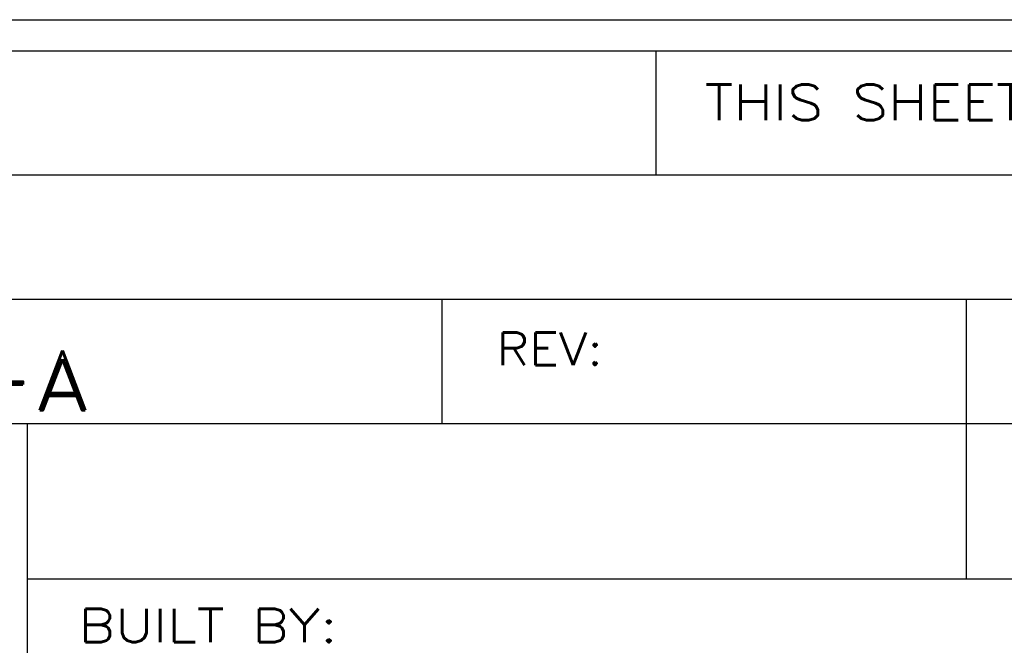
# Model space of a CAD drawing. Header units: inches. Extents: x 3 to 351, y 4 to 271.
# Tile 52 of 256: x 92.3 to 93.89, y 55.76 to 56.77. Entities that reach past the tile are written whole.
import ezdxf
from ezdxf.enums import TextEntityAlignment as Align

# ---------------------------------------------------------------- set-up
doc = ezdxf.new("R2010")
doc.units = ezdxf.units.IN
doc.header["$LTSCALE"] = 0.5
doc.header["$MEASUREMENT"] = 0
doc.layers.add('PLOTVIEW1', color=7, linetype='Continuous')
doc.layers.add('STR_1', color=7, linetype='Continuous')
doc.styles.add('VERO3-RomanS', font='romans__.ttf')
doc.styles.add('VERO5-RomanD', font='romand__.ttf')

msp = doc.modelspace()

# ---------------------------------------------------------------- linework, layer by layer
at = {"layer": 'PLOTVIEW1', "color": 252, "linetype": 'Continuous'}
for p, q in [((93.3297, 56.5192, 0.0197), (93.3297, 56.7192, 0.0197)), ((90.1468, 56.5192, 0.0197), (96.8567, 56.5192, 0.0197)), ((90.1468, 56.3192, 0.0197), (96.8567, 56.3192, 0.0197)), ((92.9848, 56.1192, 0.0197), (92.9848, 56.3192, 0.0197)), ((93.8297, 55.8692, 0.0197), (93.8297, 56.3192, 0.0197)), ((90.1468, 56.1192, 0.0197), (96.8567, 56.1192, 0.0197)), ((92.3167, 55.0925, 0.0197), (92.3167, 56.1192, 0.0197)), ((93.8297, 55.8692, 0.0197), (93.8297, 56.1192, 0.0197)), ((92.3167, 55.8692, 0.0197), (96.8567, 55.8692, 0.0197))]:
    msp.add_line(p, q, dxfattribs=at)
at = {"layer": 'STR_1', "color": 4, "linetype": 'Continuous'}
for p, q in [((90.2518, 56.7692), (96.7517, 56.7692)), ((90.2518, 56.7192), (96.7517, 56.7192))]:
    msp.add_line(p, q, dxfattribs=at)

# ---------------------------------------------------------------- texts
at = {"layer": 'PLOTVIEW1', "color": 7, "linetype": 'Continuous'}
for s, height, style, width, p, p2 in [('THIS SHEET CONTAINS:', 0.057462, 'VERO3-RomanS', 0.999501, (93.4077, 56.6075, 0.0197), (94.4305, 56.6075, 0.0197)), ('REV:', 0.05215, 'VERO3-RomanS', 0.999591, (93.0723, 56.2133, 0.0197), (93.2438, 56.2133, 0.0197)), ('4180-713-1601-A', 0.096051, 'VERO5-RomanD', 1.000513, (90.9829, 56.1406, 0.0197), (92.4188, 56.1406, 0.0197)), ('BUILT BY:', 0.05365, 'VERO3-RomanS', 0.999699, (92.3991, 55.7671, 0.0197), (92.8163, 55.7671, 0.0197))]:
    msp.add_text(s, height=height, dxfattribs=dict(at, style=style, width=width)).set_placement(p, p2, align=Align.FIT)

doc.saveas('drawing.dxf')
